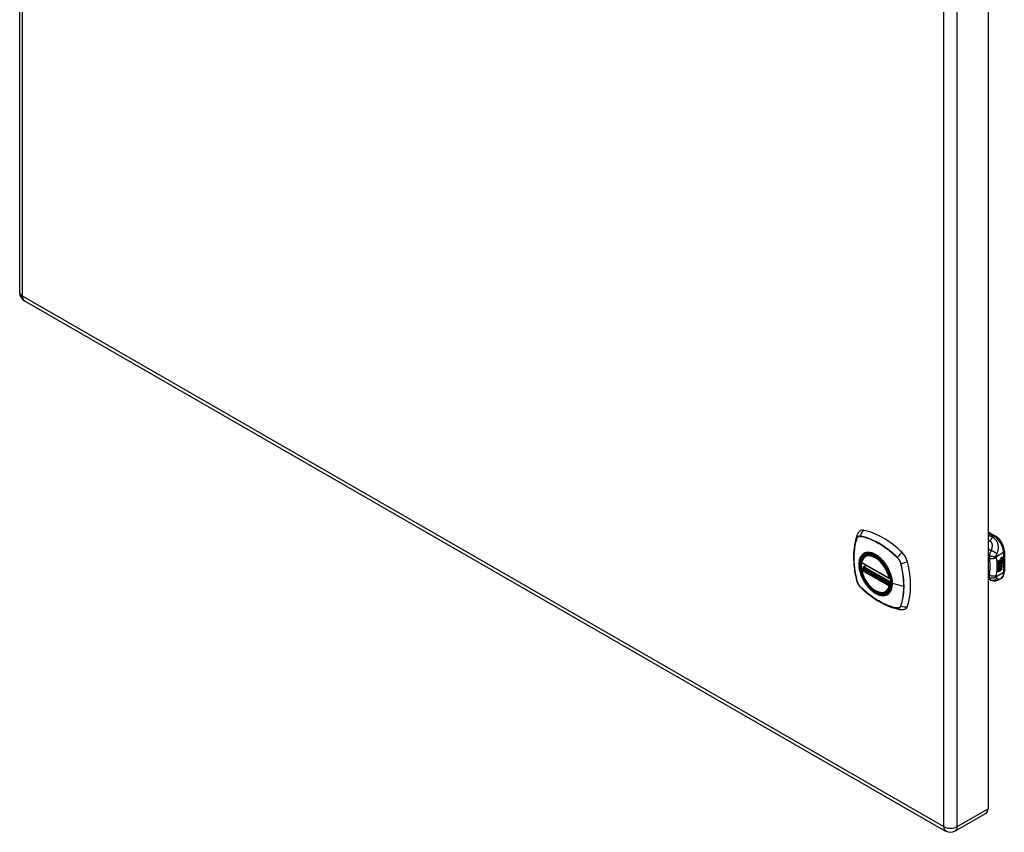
# Model space of a CAD drawing. Header units: inches. Extents: x 80.5 to 95.3, y 25.2 to 49.7.
# Tile 1 of 2: x 80.5 to 95.3, y 25.2 to 37.5. Entities that reach past the tile are written whole.
import ezdxf

# ---------------------------------------------------------------- set-up
doc = ezdxf.new("R2010")
doc.units = ezdxf.units.IN
doc.header["$MEASUREMENT"] = 0
doc.layers.add('Visible Edges(ANSI)', color=7, linetype='Continuous', lineweight=25)
doc.layers.add('Visible Tangent Edges(ANSI)', color=7, linetype='Continuous', lineweight=25)

msp = doc.modelspace()

# ---------------------------------------------------------------- linework, layer by layer
at = {"layer": 'Visible Edges(ANSI)'}
for p, q in [((80.471, 49.307), (80.471, 33.356)), ((95.061, 41.523), (95.061, 25.571)), ((80.545, 33.23), (94.422, 25.238)), ((95.061, 29.747), (95.175, 29.681)), ((93.216, 29.385), (93.234, 29.395)), ((95.307, 29.454), (95.307, 29.148)), ((93.16, 29.281), (93.574, 29.043)), ((93.185, 29.219), (93.226, 29.243)), ((95.216, 29.309), (95.253, 29.33)), ((95.216, 29.294), (95.253, 29.315)), ((95.254, 29.314), (95.216, 29.293)), ((95.216, 29.29), (95.254, 29.312)), ((95.216, 29.293), (95.216, 29.309)), ((95.216, 29.276), (95.257, 29.299)), ((95.259, 29.299), (95.216, 29.274)), ((95.216, 29.272), (95.262, 29.298)), ((95.216, 29.274), (95.216, 29.29)), ((95.216, 29.257), (95.253, 29.278)), ((95.216, 29.235), (95.216, 29.272)), ((95.217, 29.256), (95.216, 29.256)), ((95.216, 29.236), (95.227, 29.236)), ((95.216, 29.202), (95.24, 29.235)), ((95.228, 29.235), (95.216, 29.235)), ((95.216, 29.218), (95.228, 29.235)), ((95.242, 29.234), (95.216, 29.199)), ((95.254, 29.277), (95.217, 29.256)), ((95.217, 29.256), (95.24, 29.249)), ((95.228, 29.235), (95.227, 29.236)), ((95.24, 29.249), (95.254, 29.268)), ((95.242, 29.234), (95.24, 29.235)), ((95.24, 29.235), (95.253, 29.232)), ((95.255, 29.231), (95.242, 29.234)), ((95.25, 29.227), (95.255, 29.231)), ((95.264, 29.227), (95.25, 29.227)), ((95.25, 29.219), (95.264, 29.227)), ((95.251, 29.248), (95.256, 29.255)), ((95.252, 29.247), (95.251, 29.248)), ((95.251, 29.228), (95.262, 29.227)), ((95.258, 29.254), (95.252, 29.247)), ((95.252, 29.247), (95.273, 29.242)), ((95.253, 29.322), (95.256, 29.323)), ((95.253, 29.315), (95.253, 29.322)), ((95.254, 29.321), (95.253, 29.322)), ((95.254, 29.314), (95.253, 29.315)), ((95.253, 29.301), (95.253, 29.311)), ((95.254, 29.3), (95.253, 29.301)), ((95.253, 29.29), (95.258, 29.296)), ((95.253, 29.278), (95.253, 29.29)), ((95.254, 29.29), (95.253, 29.29)), ((95.254, 29.277), (95.253, 29.278)), ((95.255, 29.231), (95.253, 29.232)), ((95.257, 29.323), (95.254, 29.321)), ((95.254, 29.321), (95.254, 29.314)), ((95.254, 29.312), (95.254, 29.3)), ((95.254, 29.3), (95.259, 29.299)), ((95.262, 29.298), (95.254, 29.29)), ((95.254, 29.29), (95.254, 29.277)), ((95.255, 29.315), (95.28, 29.324)), ((95.281, 29.323), (95.255, 29.314)), ((95.257, 29.323), (95.255, 29.323)), ((95.255, 29.32), (95.26, 29.322)), ((95.255, 29.314), (95.255, 29.32)), ((95.255, 29.311), (95.268, 29.305)), ((95.255, 29.302), (95.255, 29.311)), ((95.255, 29.302), (95.263, 29.3)), ((95.264, 29.299), (95.255, 29.302)), ((95.255, 29.289), (95.264, 29.298)), ((95.255, 29.283), (95.267, 29.296)), ((95.268, 29.295), (95.255, 29.28)), ((95.255, 29.28), (95.255, 29.289)), ((95.258, 29.254), (95.256, 29.255)), ((95.26, 29.324), (95.259, 29.325)), ((95.262, 29.344), (95.26, 29.345)), ((95.261, 29.341), (95.26, 29.342)), ((95.262, 29.326), (95.26, 29.327)), ((95.26, 29.322), (95.26, 29.324)), ((95.261, 29.262), (95.26, 29.263)), ((95.264, 29.227), (95.262, 29.227)), ((95.263, 29.355), (95.28, 29.361)), ((95.263, 29.337), (95.28, 29.343)), ((95.264, 29.299), (95.263, 29.3)), ((95.264, 29.298), (95.264, 29.299)), ((95.266, 29.275), (95.264, 29.276)), ((95.264, 29.175), (95.264, 29.227)), ((95.265, 29.227), (95.264, 29.227)), ((95.264, 29.227), (95.286, 29.227)), ((95.265, 29.362), (95.281, 29.367)), ((95.281, 29.36), (95.265, 29.354)), ((95.281, 29.342), (95.265, 29.336)), ((95.265, 29.238), (95.271, 29.243)), ((95.266, 29.237), (95.265, 29.238)), ((95.265, 29.227), (95.265, 29.174)), ((95.288, 29.226), (95.265, 29.227)), ((95.266, 29.262), (95.266, 29.275)), ((95.273, 29.242), (95.266, 29.237)), ((95.266, 29.237), (95.288, 29.226)), ((95.268, 29.295), (95.267, 29.296)), ((95.267, 29.296), (95.28, 29.29)), ((95.268, 29.305), (95.281, 29.32)), ((95.281, 29.289), (95.268, 29.295)), ((95.269, 29.264), (95.269, 29.283)), ((95.27, 29.263), (95.269, 29.264)), ((95.27, 29.283), (95.27, 29.263)), ((95.271, 29.345), (95.281, 29.349)), ((95.271, 29.327), (95.281, 29.331)), ((95.271, 29.302), (95.28, 29.312)), ((95.271, 29.301), (95.271, 29.302)), ((95.272, 29.301), (95.271, 29.302)), ((95.272, 29.3), (95.271, 29.301)), ((95.281, 29.311), (95.272, 29.301)), ((95.272, 29.301), (95.272, 29.3)), ((95.272, 29.3), (95.281, 29.298)), ((95.276, 29.283), (95.28, 29.286)), ((95.28, 29.361), (95.28, 29.367)), ((95.281, 29.36), (95.28, 29.361)), ((95.28, 29.343), (95.28, 29.349)), ((95.281, 29.342), (95.28, 29.343)), ((95.28, 29.324), (95.28, 29.33)), ((95.281, 29.323), (95.28, 29.324)), ((95.28, 29.312), (95.28, 29.318)), ((95.281, 29.311), (95.28, 29.312)), ((95.28, 29.29), (95.28, 29.298)), ((95.281, 29.289), (95.28, 29.29)), ((95.281, 29.367), (95.281, 29.36)), ((95.281, 29.349), (95.281, 29.342)), ((95.281, 29.331), (95.281, 29.323)), ((95.281, 29.32), (95.281, 29.311)), ((95.281, 29.298), (95.281, 29.289)), ((93.16, 29.185), (93.173, 29.193)), ((93.179, 29.205), (93.179, 29.208)), ((95.216, 29.145), (95.216, 29.218)), ((95.216, 29.199), (95.231, 29.208)), ((95.216, 29.199), (95.216, 29.199)), ((95.216, 29.147), (95.23, 29.155)), ((95.231, 29.154), (95.216, 29.145)), ((95.23, 29.155), (95.23, 29.207)), ((95.231, 29.154), (95.23, 29.155)), ((95.231, 29.208), (95.231, 29.154)), ((95.233, 29.209), (95.248, 29.218)), ((95.233, 29.155), (95.233, 29.209)), ((95.233, 29.157), (95.247, 29.165)), ((95.248, 29.164), (95.233, 29.155)), ((95.247, 29.165), (95.247, 29.217)), ((95.248, 29.164), (95.247, 29.165)), ((95.248, 29.218), (95.248, 29.164)), ((95.25, 29.165), (95.25, 29.219)), ((95.25, 29.167), (95.264, 29.175)), ((95.265, 29.174), (95.25, 29.165)), ((95.265, 29.174), (95.264, 29.175)), ((93.585, 29.043), (93.589, 29.045)), ((95.107, 29.016), (95.061, 29.035)), ((95.109, 29.016), (95.107, 29.016)), ((95.254, 29.042), (95.214, 29.019)), ((93.529, 28.843), (93.546, 28.853)), ((95.03, 25.504), (94.568, 25.238))]:
    msp.add_line(p, q, dxfattribs=at)
at = {"layer": 'Visible Edges(ANSI)', "flags": 128}
for points in [[(93.086, 29.694), (93.074, 29.657), (93.064, 29.619), (93.055, 29.58), (93.048, 29.541), (93.043, 29.5), (93.039, 29.459), (93.036, 29.417), (93.036, 29.374), (93.036, 29.33), (93.039, 29.286), (93.042, 29.242), (93.048, 29.197), (93.054, 29.152), (93.062, 29.106), (93.072, 29.06), (93.083, 29.014)], [(93.13, 29.757), (93.122, 29.749), (93.114, 29.742), (93.102, 29.726), (93.093, 29.71), (93.086, 29.694)], [(95.307, 29.454), (95.306, 29.47), (95.304, 29.486), (95.301, 29.503), (95.296, 29.519), (95.291, 29.536), (95.284, 29.552), (95.277, 29.568), (95.269, 29.583), (95.259, 29.598), (95.249, 29.613), (95.238, 29.627), (95.227, 29.639), (95.215, 29.651), (95.202, 29.662), (95.189, 29.672), (95.175, 29.681)], [(93.154, 29.294), (93.158, 29.309), (93.163, 29.323), (93.17, 29.336), (93.177, 29.348), (93.185, 29.359), (93.195, 29.369), (93.205, 29.378), (93.216, 29.385)], [(93.477, 29.308), (93.496, 29.286), (93.513, 29.263), (93.529, 29.238), (93.545, 29.213), (93.559, 29.187), (93.571, 29.161), (93.583, 29.134), (93.593, 29.107)], [(93.529, 28.843), (93.517, 28.837), (93.505, 28.833), (93.492, 28.829), (93.479, 28.828), (93.465, 28.827), (93.452, 28.828), (93.437, 28.83), (93.423, 28.834), (93.408, 28.838), (93.394, 28.844), (93.379, 28.851), (93.364, 28.859), (93.35, 28.868), (93.335, 28.878), (93.321, 28.889), (93.307, 28.902), (93.293, 28.915), (93.28, 28.928), (93.266, 28.943), (93.254, 28.958), (93.242, 28.974), (93.23, 28.991), (93.219, 29.008), (93.209, 29.026), (93.199, 29.044), (93.19, 29.062), (93.182, 29.08), (93.175, 29.099), (93.168, 29.117), (93.163, 29.136), (93.158, 29.155), (93.154, 29.173)], [(93.173, 29.193), (93.176, 29.195), (93.178, 29.199), (93.179, 29.202), (93.179, 29.205)], [(95.254, 29.042), (95.267, 29.051), (95.278, 29.061), (95.287, 29.074), (95.294, 29.087), (95.3, 29.102), (95.304, 29.117), (95.306, 29.132), (95.307, 29.148)], [(93.083, 29.014), (93.087, 28.999), (93.092, 28.985), (93.098, 28.972), (93.105, 28.959), (93.113, 28.946), (93.122, 28.934), (93.131, 28.923), (93.142, 28.912)], [(95.214, 29.019), (95.205, 29.014), (95.196, 29.01), (95.186, 29.007), (95.176, 29.005), (95.166, 29.004), (95.156, 29.004), (95.147, 29.005), (95.138, 29.007), (95.134, 29.007), (95.132, 29.008), (95.127, 29.009), (95.122, 29.011), (95.116, 29.013), (95.109, 29.016)], [(93.142, 28.912), (93.176, 28.879), (93.211, 28.848), (93.247, 28.818), (93.283, 28.79), (93.319, 28.763), (93.356, 28.738), (93.393, 28.714), (93.43, 28.691), (93.467, 28.671), (93.505, 28.652), (93.542, 28.635), (93.58, 28.619), (93.618, 28.605), (93.656, 28.594), (93.694, 28.584), (93.732, 28.576)], [(93.732, 28.576), (93.749, 28.574), (93.768, 28.574), (93.787, 28.576), (93.797, 28.579), (93.807, 28.582)]]:
    msp.add_lwpolyline(points, dxfattribs=at)
at = {"layer": 'Visible Edges(ANSI)'}
for centre, radius, start, end in [((80.617, 33.356), 0.146, 180, 240.064), ((93.166, 29.291), 0.0118, 166.5789, 240.064), ((93.166, 29.175), 0.0118, 119.936, 190.602), ((93.19, 29.209), 0.0118, 119.936, 187.8207), ((93.579, 29.053), 0.0118, 240.064, 299.936), ((94.495, 25.365), 0.146, 240.064, 299.936)]:
    msp.add_arc(centre, radius, start, end, dxfattribs=at)
for centre, major_axis, start_param, end_param in [((93.226, 29.609), (-0.088, 0.154), 5.827357, 6.382176), ((93.477, 28.611), (-0.639, 1.109), 5.172085, 5.827357), ((93.372, 29.114), (-0.157, 0.273), 5.503606, 6.749051), ((93.728, 29.32), (0.088, -0.154), 1.114968, 2.030492), ((93.372, 29.114), (-0.157, 0.273), 0.593057, 1.013697), ((92.99, 29.455), (-0.639, 1.109), 3.601288, 4.256561), ((95.263, 29.337), (-0.008, -0.0139), 5.599531, 6.283185), ((95.267, 29.274), (-0.011, -0.0191), 5.44239, 6.249461), ((95.265, 29.337), (-0.008, -0.0139), 5.474827, 6.308913), ((95.269, 29.273), (-0.011, -0.0191), 5.27034, 6.249461), ((95.269, 29.273), (-0.0099, -0.0173), 5.328451, 6.266738), ((95.26, 29.353), (0.00349, 0.00607), 1.10591, 2.348655), ((95.266, 29.356), (-0.0082, -0.0142), 5.490247, 6.612005), ((95.26, 29.335), (0.00337, 0.00586), 1.080045, 2.345144), ((95.266, 29.338), (-0.008, -0.0139), 5.486737, 6.497871), ((95.262, 29.271), (0.00506, 0.00878), 1.199629, 2.268394), ((95.265, 29.357), (-0.0082, -0.0142), 0.086325, 0.32882), ((95.265, 29.339), (-0.008, -0.0139), 0.088333, 0.214686), ((95.263, 29.27), (-0.00364, -0.00633), 4.818058, 5.834093), ((95.262, 29.345), (0.0096, 0.0166), 0.591478, 1.10591), ((95.261, 29.35), (0.002, 0.00347), 1.194468, 2.460773), ((95.264, 29.352), (-0.00419, -0.00728), 5.602365, 6.283185), ((95.262, 29.326), (0.0096, 0.0166), 0.846591, 1.080045), ((95.261, 29.332), (0.002, 0.00347), 1.194614, 2.459504), ((95.264, 29.334), (-0.00419, -0.00728), 5.601097, 6.283185), ((95.265, 29.272), (-0.00559, -0.00971), 5.834093, 6.283185), ((95.271, 29.28), (-0.0132, -0.023), 0.05511, 0.723506), ((95.265, 29.266), (0.0094, 0.0163), 0.3673, 1.199629), ((95.262, 29.27), (0.00318, 0.00552), 0.285255, 1.676465), ((95.264, 29.269), (-0.00364, -0.00633), 4.818058, 5.834093), ((95.267, 29.271), (-0.00559, -0.00971), 5.834093, 6.944434), ((95.272, 29.279), (-0.0132, -0.023), 6.266738, 7.006692), ((95.262, 29.348), (0.00409, 0.00711), 0.608795, 1.194468), ((95.263, 29.349), (-0.002, -0.00347), 4.33606, 5.602365), ((95.266, 29.352), (-0.00419, -0.00728), 5.602365, 6.501309), ((95.262, 29.329), (0.00409, 0.00711), 0.608932, 1.194614), ((95.263, 29.331), (-0.002, -0.00347), 4.336206, 5.601097), ((95.266, 29.333), (-0.00419, -0.00728), 5.601097, 6.50115), ((95.264, 29.269), (0.00318, 0.00552), 0.285255, 1.676465), ((95.264, 29.347), (-0.00409, -0.00711), 3.750388, 4.33606), ((95.264, 29.329), (-0.00409, -0.00711), 3.750524, 4.336206), ((95.274, 29.372), (-0.0155, -0.0269), 0.234705, 0.623342), ((95.274, 29.354), (-0.0155, -0.0269), 0.217964, 0.608932), ((95.27, 29.268), (0.0066, 0.0114), 3.865099, 5.348557), ((95.271, 29.269), (0.00319, 0.00555), 3.637533, 5.053908), ((95.272, 29.268), (-0.0066, -0.0114), 0.723506, 2.206964), ((95.262, 29.269), (0.0102, 0.0177), 5.053908, 5.889616), ((95.251, 29.261), (0.0202, 0.0351), 5.348557, 5.747216), ((95.253, 29.26), (-0.0202, -0.0351), 2.206964, 2.656801), ((93.372, 29.114), (0.157, -0.273), 5.81732, 7.062765), ((93.728, 28.74), (0.088, -0.154), 6.184194, 6.742881), ((94.958, 25.631), (0.073, -0.127), 0, 0.787332)]:
    msp.add_ellipse(centre, major_axis=major_axis, ratio=0.578093, start_param=start_param, end_param=end_param, dxfattribs=at)
msp.add_ellipse((93.369, 29.112), major_axis=(-0.16, 0.277), ratio=0.578093, dxfattribs=at)
at = {"layer": 'Visible Tangent Edges(ANSI)'}
for p, q in [((80.514, 33.297), (80.514, 49.248)), ((94.392, 41.256), (94.392, 25.305)), ((94.598, 25.305), (94.598, 41.256)), ((94.392, 25.305), (80.514, 33.297)), ((93.138, 29.679), (93.138, 29.679)), ((95.061, 29.734), (95.156, 29.679)), ((95.156, 29.679), (95.133, 29.666)), ((93.086, 29.649), (93.086, 29.649)), ((95.187, 29.376), (95.295, 29.438)), ((95.295, 29.438), (95.295, 29.132)), ((93.571, 29.048), (93.157, 29.286)), ((93.19, 29.219), (93.229, 29.241)), ((93.693, 29.36), (93.693, 29.36)), ((93.745, 29.27), (93.745, 29.27)), ((95.26, 29.347), (95.258, 29.348)), ((95.26, 29.329), (95.258, 29.33)), ((95.259, 29.264), (95.258, 29.265)), ((95.26, 29.27), (95.259, 29.271)), ((95.262, 29.352), (95.26, 29.353)), ((95.262, 29.333), (95.26, 29.334)), ((95.265, 29.354), (95.263, 29.355)), ((95.265, 29.336), (95.263, 29.337)), ((95.271, 29.257), (95.27, 29.257)), ((95.281, 29.271), (95.279, 29.272)), ((93.157, 29.17), (93.571, 28.932)), ((93.166, 29.185), (93.177, 29.191)), ((93.579, 28.947), (93.166, 29.185)), ((93.177, 29.191), (93.591, 28.953)), ((93.595, 28.968), (93.185, 29.204)), ((93.595, 28.986), (93.19, 29.219)), ((95.077, 29.097), (95.061, 29.104)), ((95.295, 29.132), (95.187, 29.07)), ((93.086, 29.008), (93.086, 29.008)), ((93.591, 28.953), (93.579, 28.947)), ((93.588, 29.051), (93.588, 29.051)), ((93.588, 28.93), (93.589, 28.931)), ((93.791, 28.923), (93.62, 28.966)), ((93.138, 28.918), (93.138, 28.918)), ((93.693, 28.599), (93.693, 28.599)), ((93.745, 28.629), (93.745, 28.629)), ((94.598, 25.305), (95.061, 25.571))]:
    msp.add_line(p, q, dxfattribs=at)
at = {"layer": 'Visible Tangent Edges(ANSI)', "flags": 128}
for points in [[(93.138, 29.682), (93.135, 29.682), (93.132, 29.682), (93.129, 29.683), (93.127, 29.683), (93.124, 29.683), (93.121, 29.682), (93.118, 29.682), (93.116, 29.681), (93.113, 29.68), (93.111, 29.679), (93.108, 29.678), (93.106, 29.677), (93.104, 29.676), (93.101, 29.674), (93.099, 29.672), (93.097, 29.671), (93.096, 29.669), (93.094, 29.667), (93.092, 29.664), (93.091, 29.662), (93.089, 29.659), (93.088, 29.657), (93.087, 29.654), (93.086, 29.651)], [(93.086, 29.649), (93.088, 29.652), (93.089, 29.655), (93.09, 29.657), (93.091, 29.66), (93.093, 29.662), (93.095, 29.664), (93.096, 29.666), (93.098, 29.668), (93.1, 29.67), (93.102, 29.672), (93.104, 29.673), (93.106, 29.675), (93.109, 29.676), (93.111, 29.677), (93.113, 29.678), (93.116, 29.679), (93.118, 29.679), (93.121, 29.68), (93.124, 29.68), (93.127, 29.68), (93.129, 29.68), (93.132, 29.68), (93.135, 29.68), (93.138, 29.679)], [(93.694, 29.361), (93.672, 29.383), (93.649, 29.403), (93.626, 29.424), (93.603, 29.443), (93.58, 29.462), (93.557, 29.48), (93.533, 29.498), (93.51, 29.514), (93.486, 29.531), (93.463, 29.546), (93.439, 29.561), (93.416, 29.575), (93.392, 29.588), (93.369, 29.6), (93.345, 29.612), (93.322, 29.623), (93.298, 29.633), (93.275, 29.642), (93.252, 29.651), (93.229, 29.659), (93.206, 29.666), (93.183, 29.672), (93.161, 29.677), (93.138, 29.682)], [(93.138, 29.679), (93.161, 29.675), (93.183, 29.67), (93.206, 29.664), (93.229, 29.657), (93.252, 29.649), (93.275, 29.641), (93.298, 29.631), (93.321, 29.621), (93.345, 29.61), (93.368, 29.599), (93.392, 29.586), (93.415, 29.573), (93.439, 29.559), (93.462, 29.545), (93.486, 29.529), (93.509, 29.513), (93.533, 29.496), (93.556, 29.479), (93.579, 29.461), (93.602, 29.442), (93.625, 29.422), (93.648, 29.402), (93.67, 29.381), (93.693, 29.36)], [(95.133, 29.666), (95.13, 29.667), (95.127, 29.668), (95.124, 29.669), (95.121, 29.67), (95.118, 29.672), (95.115, 29.673), (95.112, 29.674), (95.109, 29.675), (95.106, 29.676), (95.103, 29.677), (95.1, 29.679), (95.097, 29.68), (95.094, 29.681), (95.091, 29.682), (95.088, 29.683), (95.085, 29.685), (95.082, 29.686), (95.079, 29.687), (95.076, 29.688), (95.073, 29.689), (95.07, 29.691), (95.067, 29.692), (95.064, 29.693), (95.061, 29.694)], [(93.086, 29.651), (93.078, 29.629), (93.072, 29.607), (93.066, 29.584), (93.06, 29.56), (93.055, 29.536), (93.051, 29.512), (93.048, 29.487), (93.045, 29.461), (93.043, 29.435), (93.041, 29.409), (93.04, 29.382), (93.04, 29.355), (93.04, 29.328), (93.041, 29.3), (93.043, 29.272), (93.045, 29.244), (93.048, 29.215), (93.051, 29.186), (93.056, 29.157), (93.06, 29.128), (93.066, 29.098), (93.072, 29.068), (93.078, 29.038), (93.086, 29.008)], [(93.086, 29.008), (93.079, 29.038), (93.072, 29.068), (93.066, 29.098), (93.061, 29.127), (93.056, 29.156), (93.052, 29.186), (93.048, 29.214), (93.046, 29.243), (93.043, 29.271), (93.042, 29.299), (93.041, 29.327), (93.04, 29.355), (93.041, 29.381), (93.042, 29.408), (93.043, 29.434), (93.045, 29.46), (93.048, 29.486), (93.052, 29.511), (93.056, 29.535), (93.061, 29.559), (93.066, 29.582), (93.072, 29.605), (93.079, 29.627), (93.086, 29.649)], [(95.061, 29.619), (95.062, 29.618), (95.063, 29.618), (95.064, 29.617), (95.066, 29.617), (95.067, 29.616), (95.068, 29.616), (95.069, 29.615), (95.071, 29.615), (95.072, 29.614), (95.073, 29.614), (95.074, 29.613), (95.075, 29.613), (95.077, 29.612), (95.078, 29.612), (95.079, 29.611), (95.08, 29.611), (95.081, 29.61), (95.083, 29.61), (95.084, 29.61), (95.085, 29.609), (95.086, 29.609), (95.088, 29.608), (95.089, 29.608), (95.09, 29.607)], [(95.133, 29.666), (95.131, 29.664), (95.129, 29.662), (95.127, 29.661), (95.125, 29.659), (95.123, 29.657), (95.121, 29.655), (95.119, 29.653), (95.117, 29.65), (95.115, 29.648), (95.114, 29.646), (95.112, 29.643), (95.11, 29.641), (95.108, 29.638), (95.106, 29.636), (95.104, 29.633), (95.103, 29.63), (95.101, 29.628), (95.099, 29.625), (95.098, 29.622), (95.096, 29.619), (95.094, 29.616), (95.093, 29.613), (95.091, 29.61), (95.09, 29.607)], [(95.09, 29.607), (95.096, 29.604), (95.101, 29.601), (95.106, 29.597), (95.11, 29.592), (95.113, 29.586), (95.116, 29.581), (95.118, 29.574), (95.12, 29.568), (95.121, 29.562), (95.122, 29.555), (95.122, 29.549), (95.122, 29.542), (95.122, 29.536), (95.122, 29.529), (95.122, 29.522), (95.121, 29.515), (95.12, 29.509), (95.119, 29.502), (95.117, 29.495), (95.116, 29.488), (95.114, 29.481), (95.112, 29.475), (95.11, 29.468), (95.108, 29.461)], [(95.196, 29.413), (95.199, 29.422), (95.202, 29.431), (95.205, 29.44), (95.208, 29.449), (95.211, 29.458), (95.213, 29.467), (95.215, 29.477), (95.216, 29.487), (95.217, 29.497), (95.218, 29.507), (95.218, 29.518), (95.217, 29.529), (95.216, 29.54), (95.214, 29.552), (95.211, 29.564), (95.208, 29.576), (95.203, 29.589), (95.197, 29.601), (95.189, 29.614), (95.18, 29.626), (95.17, 29.638), (95.159, 29.649), (95.146, 29.658), (95.133, 29.666)], [(93.173, 29.409), (93.164, 29.401), (93.156, 29.392), (93.149, 29.382), (93.142, 29.371), (93.136, 29.359), (93.13, 29.347), (93.126, 29.334), (93.122, 29.319), (93.119, 29.305), (93.117, 29.289), (93.116, 29.273), (93.115, 29.257), (93.116, 29.239), (93.117, 29.222), (93.119, 29.204), (93.122, 29.186), (93.126, 29.168), (93.13, 29.149), (93.136, 29.13), (93.142, 29.111), (93.149, 29.093), (93.156, 29.074), (93.164, 29.055), (93.173, 29.037)], [(93.617, 28.968), (93.612, 28.91), (93.595, 28.861), (93.567, 28.824), (93.53, 28.799), (93.487, 28.79), (93.437, 28.795), (93.384, 28.815), (93.331, 28.849), (93.279, 28.894), (93.231, 28.95), (93.19, 29.013), (93.157, 29.08), (93.134, 29.149), (93.121, 29.217), (93.12, 29.279), (93.13, 29.334), (93.152, 29.379), (93.183, 29.411), (93.223, 29.429), (93.269, 29.433), (93.32, 29.422), (93.374, 29.396), (93.427, 29.358), (93.477, 29.308)], [(93.207, 29.428), (93.205, 29.428), (93.204, 29.427), (93.202, 29.427), (93.201, 29.426), (93.199, 29.425), (93.198, 29.425), (93.196, 29.424), (93.195, 29.423), (93.193, 29.422), (93.192, 29.422), (93.191, 29.421), (93.189, 29.42), (93.188, 29.419), (93.186, 29.418), (93.185, 29.418), (93.184, 29.417), (93.182, 29.416), (93.181, 29.415), (93.18, 29.414), (93.178, 29.413), (93.177, 29.412), (93.176, 29.411), (93.175, 29.41), (93.173, 29.409)], [(93.528, 29.243), (93.517, 29.26), (93.505, 29.276), (93.493, 29.292), (93.48, 29.308), (93.467, 29.322), (93.453, 29.336), (93.439, 29.35), (93.426, 29.362), (93.411, 29.374), (93.397, 29.384), (93.382, 29.394), (93.368, 29.403), (93.353, 29.411), (93.339, 29.418), (93.324, 29.424), (93.31, 29.429), (93.296, 29.432), (93.282, 29.435), (93.268, 29.437), (93.255, 29.437), (93.242, 29.437), (93.23, 29.435), (93.218, 29.432), (93.207, 29.428)], [(95.108, 29.461), (95.106, 29.462), (95.104, 29.464), (95.102, 29.465), (95.1, 29.466), (95.098, 29.468), (95.096, 29.469), (95.094, 29.47), (95.092, 29.472), (95.09, 29.473), (95.088, 29.474), (95.086, 29.476), (95.084, 29.477), (95.082, 29.478), (95.08, 29.48), (95.078, 29.481), (95.076, 29.482), (95.075, 29.484), (95.073, 29.485), (95.071, 29.486), (95.069, 29.488), (95.067, 29.489), (95.065, 29.491), (95.063, 29.492), (95.061, 29.493)], [(95.078, 29.386), (95.078, 29.384), (95.077, 29.382), (95.077, 29.381), (95.077, 29.379), (95.077, 29.377), (95.077, 29.376), (95.076, 29.374), (95.076, 29.372), (95.076, 29.371), (95.076, 29.369), (95.076, 29.368), (95.076, 29.366), (95.076, 29.365), (95.076, 29.363), (95.076, 29.362), (95.076, 29.361), (95.076, 29.359), (95.076, 29.358), (95.076, 29.356), (95.076, 29.355), (95.076, 29.354), (95.076, 29.353), (95.076, 29.351), (95.077, 29.35)], [(95.108, 29.461), (95.106, 29.458), (95.104, 29.455), (95.103, 29.452), (95.101, 29.449), (95.099, 29.446), (95.098, 29.443), (95.097, 29.44), (95.095, 29.438), (95.094, 29.435), (95.093, 29.432), (95.091, 29.429), (95.09, 29.425), (95.089, 29.422), (95.087, 29.419), (95.086, 29.415), (95.085, 29.412), (95.084, 29.409), (95.083, 29.405), (95.082, 29.402), (95.081, 29.399), (95.08, 29.395), (95.079, 29.392), (95.079, 29.389), (95.078, 29.386)], [(95.187, 29.376), (95.184, 29.375), (95.181, 29.374), (95.177, 29.374), (95.173, 29.373), (95.169, 29.373), (95.164, 29.372), (95.159, 29.372), (95.154, 29.372), (95.149, 29.372), (95.144, 29.372), (95.139, 29.372), (95.134, 29.373), (95.129, 29.373), (95.123, 29.374), (95.118, 29.375), (95.113, 29.376), (95.108, 29.377), (95.103, 29.378), (95.098, 29.379), (95.094, 29.38), (95.09, 29.382), (95.085, 29.383), (95.082, 29.385), (95.078, 29.386)], [(95.196, 29.413), (95.194, 29.416), (95.191, 29.418), (95.189, 29.42), (95.186, 29.422), (95.183, 29.425), (95.18, 29.427), (95.176, 29.43), (95.173, 29.432), (95.169, 29.434), (95.165, 29.437), (95.161, 29.439), (95.157, 29.441), (95.153, 29.443), (95.149, 29.446), (95.144, 29.448), (95.14, 29.45), (95.136, 29.451), (95.132, 29.453), (95.127, 29.455), (95.123, 29.456), (95.119, 29.458), (95.115, 29.459), (95.111, 29.46), (95.108, 29.461)], [(95.187, 29.376), (95.188, 29.378), (95.188, 29.379), (95.188, 29.381), (95.188, 29.383), (95.189, 29.385), (95.189, 29.386), (95.189, 29.388), (95.19, 29.39), (95.19, 29.392), (95.19, 29.393), (95.191, 29.395), (95.191, 29.397), (95.191, 29.398), (95.192, 29.4), (95.192, 29.401), (95.192, 29.403), (95.193, 29.404), (95.193, 29.406), (95.194, 29.407), (95.194, 29.408), (95.195, 29.41), (95.195, 29.411), (95.195, 29.412), (95.196, 29.413)], [(95.187, 29.363), (95.187, 29.364), (95.187, 29.364), (95.187, 29.364), (95.187, 29.365), (95.187, 29.365), (95.187, 29.366), (95.187, 29.366), (95.187, 29.367), (95.187, 29.367), (95.187, 29.368), (95.187, 29.368), (95.187, 29.369), (95.187, 29.37), (95.187, 29.37), (95.187, 29.371), (95.187, 29.371), (95.187, 29.372), (95.187, 29.372), (95.187, 29.373), (95.187, 29.373), (95.187, 29.374), (95.187, 29.375), (95.187, 29.375), (95.187, 29.376)], [(93.562, 29.185), (93.56, 29.188), (93.559, 29.19), (93.558, 29.193), (93.557, 29.195), (93.555, 29.198), (93.554, 29.2), (93.553, 29.203), (93.551, 29.205), (93.55, 29.207), (93.549, 29.21), (93.547, 29.212), (93.546, 29.215), (93.544, 29.217), (93.543, 29.22), (93.542, 29.222), (93.54, 29.224), (93.539, 29.227), (93.537, 29.229), (93.536, 29.231), (93.534, 29.234), (93.533, 29.236), (93.531, 29.238), (93.53, 29.241), (93.528, 29.243)], [(93.693, 29.36), (93.696, 29.357), (93.699, 29.354), (93.702, 29.351), (93.705, 29.347), (93.707, 29.344), (93.71, 29.34), (93.713, 29.337), (93.715, 29.333), (93.718, 29.33), (93.72, 29.326), (93.723, 29.322), (93.725, 29.318), (93.727, 29.315), (93.729, 29.311), (93.731, 29.307), (93.733, 29.303), (93.735, 29.299), (93.737, 29.295), (93.738, 29.291), (93.74, 29.286), (93.741, 29.282), (93.743, 29.278), (93.744, 29.274), (93.745, 29.27)], [(93.747, 29.27), (93.746, 29.274), (93.745, 29.279), (93.743, 29.283), (93.742, 29.287), (93.74, 29.291), (93.739, 29.295), (93.737, 29.299), (93.735, 29.303), (93.733, 29.307), (93.731, 29.312), (93.729, 29.316), (93.727, 29.32), (93.725, 29.323), (93.722, 29.327), (93.72, 29.331), (93.717, 29.335), (93.714, 29.338), (93.712, 29.342), (93.709, 29.346), (93.706, 29.349), (93.703, 29.352), (93.7, 29.355), (93.697, 29.359), (93.694, 29.361)], [(93.745, 29.27), (93.749, 29.255), (93.752, 29.24), (93.756, 29.225), (93.759, 29.21), (93.762, 29.195), (93.765, 29.18), (93.768, 29.165), (93.77, 29.151), (93.773, 29.136), (93.775, 29.121), (93.777, 29.107), (93.779, 29.092), (93.781, 29.078), (93.783, 29.063), (93.784, 29.049), (93.786, 29.034), (93.787, 29.02), (93.788, 29.006), (93.789, 28.992), (93.79, 28.978), (93.79, 28.964), (93.791, 28.95), (93.791, 28.936), (93.791, 28.923)], [(93.747, 28.628), (93.754, 28.649), (93.761, 28.672), (93.767, 28.694), (93.772, 28.718), (93.777, 28.742), (93.781, 28.766), (93.784, 28.792), (93.787, 28.817), (93.79, 28.843), (93.791, 28.869), (93.792, 28.896), (93.792, 28.923), (93.792, 28.95), (93.791, 28.978), (93.79, 29.006), (93.787, 29.035), (93.784, 29.063), (93.781, 29.092), (93.777, 29.122), (93.772, 29.151), (93.767, 29.181), (93.761, 29.21), (93.754, 29.24), (93.747, 29.27)], [(95.061, 29.361), (95.062, 29.36), (95.062, 29.36), (95.063, 29.359), (95.063, 29.359), (95.064, 29.358), (95.065, 29.358), (95.065, 29.358), (95.066, 29.357), (95.067, 29.357), (95.067, 29.356), (95.068, 29.356), (95.069, 29.355), (95.069, 29.355), (95.07, 29.354), (95.071, 29.354), (95.071, 29.354), (95.072, 29.353), (95.073, 29.353), (95.073, 29.352), (95.074, 29.352), (95.075, 29.351), (95.075, 29.351), (95.076, 29.35), (95.077, 29.35)], [(95.187, 29.363), (95.184, 29.361), (95.18, 29.358), (95.176, 29.356), (95.172, 29.354), (95.167, 29.351), (95.163, 29.349), (95.158, 29.348), (95.153, 29.346), (95.148, 29.344), (95.143, 29.343), (95.137, 29.342), (95.132, 29.341), (95.126, 29.341), (95.121, 29.341), (95.116, 29.341), (95.111, 29.341), (95.106, 29.341), (95.101, 29.342), (95.096, 29.343), (95.092, 29.344), (95.088, 29.345), (95.084, 29.347), (95.08, 29.348), (95.077, 29.35)], [(95.077, 29.35), (95.077, 29.346), (95.078, 29.343), (95.079, 29.34), (95.08, 29.336), (95.08, 29.332), (95.081, 29.329), (95.081, 29.325), (95.082, 29.322), (95.082, 29.318), (95.083, 29.315), (95.083, 29.311), (95.084, 29.307), (95.084, 29.304), (95.085, 29.3), (95.085, 29.296), (95.086, 29.292), (95.086, 29.289), (95.086, 29.285), (95.087, 29.281), (95.087, 29.277), (95.087, 29.273), (95.087, 29.27), (95.088, 29.266), (95.088, 29.262)], [(95.088, 29.262), (95.088, 29.259), (95.088, 29.257), (95.088, 29.254), (95.088, 29.251), (95.088, 29.249), (95.088, 29.246), (95.088, 29.243), (95.088, 29.241), (95.088, 29.238), (95.088, 29.236), (95.088, 29.233), (95.088, 29.23), (95.088, 29.227), (95.088, 29.225), (95.088, 29.222), (95.088, 29.219), (95.088, 29.217), (95.088, 29.214), (95.088, 29.211), (95.088, 29.209), (95.088, 29.206), (95.088, 29.203), (95.088, 29.2), (95.088, 29.198)], [(95.187, 29.082), (95.189, 29.095), (95.191, 29.108), (95.193, 29.12), (95.194, 29.133), (95.195, 29.145), (95.197, 29.158), (95.198, 29.17), (95.198, 29.182), (95.199, 29.194), (95.199, 29.206), (95.2, 29.218), (95.2, 29.23), (95.2, 29.242), (95.199, 29.254), (95.199, 29.265), (95.198, 29.276), (95.198, 29.288), (95.197, 29.299), (95.195, 29.31), (95.194, 29.321), (95.193, 29.332), (95.191, 29.342), (95.189, 29.353), (95.187, 29.363)], [(93.173, 29.193), (93.173, 29.193), (93.173, 29.193), (93.173, 29.193), (93.173, 29.193), (93.173, 29.193), (93.173, 29.193), (93.173, 29.193), (93.173, 29.193), (93.173, 29.193), (93.173, 29.193), (93.173, 29.193), (93.173, 29.193), (93.173, 29.193), (93.173, 29.193), (93.173, 29.193), (93.173, 29.193), (93.173, 29.193), (93.173, 29.193), (93.173, 29.193), (93.173, 29.193), (93.173, 29.193), (93.173, 29.193), (93.173, 29.193), (93.173, 29.193)], [(93.173, 29.193), (93.173, 29.193), (93.173, 29.193), (93.173, 29.193), (93.173, 29.193), (93.173, 29.193), (93.173, 29.193), (93.173, 29.193), (93.173, 29.193), (93.173, 29.193), (93.173, 29.193), (93.174, 29.193), (93.174, 29.193), (93.174, 29.193), (93.174, 29.193), (93.174, 29.193), (93.174, 29.193), (93.174, 29.192), (93.174, 29.192), (93.174, 29.192), (93.175, 29.192), (93.175, 29.192), (93.175, 29.192), (93.175, 29.192), (93.175, 29.192)], [(93.175, 29.192), (93.175, 29.192), (93.176, 29.192), (93.176, 29.192), (93.176, 29.192), (93.176, 29.192), (93.176, 29.192), (93.176, 29.192), (93.176, 29.192), (93.176, 29.192), (93.176, 29.192), (93.176, 29.192), (93.176, 29.192), (93.176, 29.192), (93.176, 29.192), (93.176, 29.192), (93.176, 29.192), (93.176, 29.192), (93.177, 29.192), (93.177, 29.192), (93.177, 29.192), (93.177, 29.192), (93.177, 29.191), (93.177, 29.191), (93.177, 29.191)], [(93.179, 29.206), (93.179, 29.206), (93.179, 29.206), (93.179, 29.206), (93.179, 29.206), (93.179, 29.206), (93.179, 29.206), (93.179, 29.206), (93.179, 29.206), (93.179, 29.206), (93.179, 29.206), (93.179, 29.206), (93.179, 29.206), (93.179, 29.206), (93.179, 29.206), (93.179, 29.206), (93.179, 29.206), (93.179, 29.205), (93.179, 29.205), (93.179, 29.205), (93.179, 29.205), (93.179, 29.205), (93.179, 29.205), (93.179, 29.205), (93.179, 29.205)], [(93.182, 29.206), (93.182, 29.206), (93.182, 29.206), (93.182, 29.206), (93.181, 29.206), (93.181, 29.206), (93.181, 29.206), (93.181, 29.206), (93.181, 29.206), (93.181, 29.206), (93.18, 29.206), (93.18, 29.206), (93.18, 29.206), (93.18, 29.206), (93.18, 29.206), (93.18, 29.206), (93.18, 29.206), (93.18, 29.206), (93.18, 29.206), (93.179, 29.206), (93.179, 29.206), (93.179, 29.206), (93.179, 29.206), (93.179, 29.206), (93.179, 29.206)], [(93.185, 29.204), (93.185, 29.204), (93.185, 29.204), (93.185, 29.204), (93.185, 29.205), (93.185, 29.205), (93.184, 29.205), (93.184, 29.205), (93.184, 29.205), (93.184, 29.205), (93.184, 29.205), (93.184, 29.205), (93.184, 29.205), (93.184, 29.205), (93.183, 29.205), (93.183, 29.205), (93.183, 29.205), (93.183, 29.205), (93.183, 29.205), (93.183, 29.205), (93.183, 29.206), (93.183, 29.206), (93.182, 29.206), (93.182, 29.206), (93.182, 29.206)], [(93.62, 28.966), (93.62, 28.975), (93.62, 28.983), (93.619, 28.992), (93.618, 29.001), (93.618, 29.01), (93.616, 29.018), (93.615, 29.028), (93.613, 29.037), (93.612, 29.046), (93.61, 29.055), (93.607, 29.064), (93.605, 29.074), (93.603, 29.083), (93.6, 29.092), (93.597, 29.102), (93.594, 29.111), (93.59, 29.12), (93.587, 29.13), (93.583, 29.139), (93.579, 29.149), (93.575, 29.158), (93.571, 29.167), (93.566, 29.176), (93.562, 29.185)], [(93.593, 29.107), (93.595, 29.101), (93.597, 29.095), (93.598, 29.089), (93.6, 29.083), (93.602, 29.077), (93.603, 29.071), (93.605, 29.066), (93.606, 29.06), (93.608, 29.054), (93.609, 29.048), (93.61, 29.042), (93.611, 29.036), (93.612, 29.03), (93.613, 29.024), (93.614, 29.019), (93.614, 29.013), (93.615, 29.007), (93.616, 29.001), (93.616, 28.996), (93.617, 28.99), (93.617, 28.985), (93.617, 28.979), (93.617, 28.974), (93.617, 28.968)], [(95.077, 29.097), (95.076, 29.095), (95.076, 29.094), (95.076, 29.092), (95.076, 29.09), (95.076, 29.089), (95.076, 29.087), (95.076, 29.085), (95.076, 29.084), (95.076, 29.082), (95.076, 29.08), (95.076, 29.079), (95.076, 29.077), (95.076, 29.076), (95.076, 29.074), (95.076, 29.072), (95.076, 29.071), (95.076, 29.069), (95.077, 29.067), (95.077, 29.066), (95.077, 29.064), (95.077, 29.063), (95.077, 29.061), (95.078, 29.059), (95.078, 29.058)], [(95.088, 29.198), (95.088, 29.193), (95.087, 29.189), (95.087, 29.185), (95.087, 29.181), (95.087, 29.177), (95.086, 29.173), (95.086, 29.169), (95.086, 29.165), (95.085, 29.16), (95.085, 29.156), (95.084, 29.152), (95.084, 29.148), (95.083, 29.144), (95.083, 29.139), (95.082, 29.135), (95.082, 29.131), (95.081, 29.127), (95.081, 29.122), (95.08, 29.118), (95.08, 29.114), (95.079, 29.11), (95.078, 29.105), (95.077, 29.101), (95.077, 29.097)], [(95.187, 29.082), (95.184, 29.081), (95.18, 29.08), (95.176, 29.079), (95.172, 29.078), (95.167, 29.078), (95.163, 29.077), (95.158, 29.077), (95.153, 29.077), (95.148, 29.077), (95.143, 29.077), (95.137, 29.078), (95.132, 29.078), (95.126, 29.079), (95.121, 29.08), (95.116, 29.081), (95.111, 29.082), (95.106, 29.084), (95.101, 29.086), (95.096, 29.087), (95.092, 29.089), (95.088, 29.091), (95.084, 29.093), (95.08, 29.095), (95.077, 29.097)], [(95.187, 29.07), (95.187, 29.071), (95.187, 29.071), (95.187, 29.072), (95.187, 29.072), (95.187, 29.073), (95.187, 29.073), (95.187, 29.074), (95.187, 29.074), (95.187, 29.075), (95.187, 29.075), (95.187, 29.076), (95.187, 29.076), (95.187, 29.077), (95.187, 29.077), (95.187, 29.078), (95.187, 29.078), (95.187, 29.079), (95.187, 29.079), (95.187, 29.08), (95.187, 29.08), (95.187, 29.081), (95.187, 29.081), (95.187, 29.082), (95.187, 29.082)], [(93.138, 28.918), (93.135, 28.921), (93.132, 28.924), (93.129, 28.927), (93.127, 28.931), (93.124, 28.934), (93.121, 28.937), (93.118, 28.941), (93.116, 28.944), (93.113, 28.948), (93.111, 28.952), (93.109, 28.956), (93.106, 28.959), (93.104, 28.963), (93.102, 28.967), (93.1, 28.971), (93.098, 28.975), (93.096, 28.979), (93.095, 28.983), (93.093, 28.987), (93.091, 28.991), (93.09, 28.995), (93.089, 29), (93.088, 29.004), (93.086, 29.008)], [(93.086, 29.008), (93.087, 29.004), (93.088, 29), (93.089, 28.996), (93.091, 28.992), (93.092, 28.988), (93.094, 28.983), (93.096, 28.979), (93.097, 28.975), (93.099, 28.971), (93.101, 28.967), (93.104, 28.963), (93.106, 28.959), (93.108, 28.955), (93.111, 28.951), (93.113, 28.948), (93.116, 28.944), (93.118, 28.94), (93.121, 28.937), (93.124, 28.933), (93.127, 28.93), (93.129, 28.926), (93.132, 28.923), (93.135, 28.92), (93.138, 28.917)], [(93.173, 29.037), (93.175, 29.035), (93.176, 29.032), (93.177, 29.03), (93.178, 29.027), (93.18, 29.025), (93.181, 29.022), (93.182, 29.02), (93.184, 29.017), (93.185, 29.015), (93.186, 29.013), (93.188, 29.01), (93.189, 29.008), (93.191, 29.005), (93.192, 29.003), (93.193, 29.001), (93.195, 28.998), (93.196, 28.996), (93.198, 28.993), (93.199, 28.991), (93.201, 28.989), (93.202, 28.986), (93.204, 28.984), (93.205, 28.982), (93.207, 28.979)], [(93.207, 28.979), (93.218, 28.963), (93.23, 28.946), (93.243, 28.93), (93.255, 28.915), (93.269, 28.9), (93.282, 28.886), (93.296, 28.873), (93.31, 28.861), (93.324, 28.849), (93.339, 28.838), (93.353, 28.829), (93.368, 28.82), (93.382, 28.812), (93.397, 28.805), (93.411, 28.799), (93.426, 28.794), (93.44, 28.79), (93.453, 28.788), (93.467, 28.786), (93.48, 28.785), (93.493, 28.786), (93.505, 28.788), (93.517, 28.79), (93.528, 28.794)], [(93.562, 28.813), (93.566, 28.817), (93.571, 28.821), (93.575, 28.826), (93.579, 28.831), (93.583, 28.835), (93.587, 28.841), (93.59, 28.846), (93.594, 28.851), (93.597, 28.857), (93.6, 28.863), (93.603, 28.869), (93.605, 28.876), (93.607, 28.882), (93.61, 28.889), (93.612, 28.896), (93.613, 28.903), (93.615, 28.911), (93.616, 28.918), (93.618, 28.926), (93.619, 28.934), (93.619, 28.941), (93.62, 28.95), (93.62, 28.958), (93.62, 28.966)], [(93.591, 28.953), (93.591, 28.953), (93.591, 28.953), (93.591, 28.953), (93.591, 28.953), (93.591, 28.953), (93.591, 28.953), (93.591, 28.953), (93.591, 28.953), (93.591, 28.953), (93.591, 28.953), (93.591, 28.953), (93.592, 28.953), (93.592, 28.953), (93.592, 28.952), (93.592, 28.952), (93.592, 28.952), (93.592, 28.952), (93.592, 28.952), (93.592, 28.952), (93.592, 28.952), (93.592, 28.952), (93.592, 28.952), (93.592, 28.952), (93.592, 28.952)], [(93.592, 28.952), (93.592, 28.952), (93.592, 28.952), (93.592, 28.952), (93.592, 28.952), (93.592, 28.952), (93.592, 28.952), (93.592, 28.952), (93.592, 28.952), (93.592, 28.952), (93.593, 28.952), (93.593, 28.952), (93.593, 28.952), (93.593, 28.952), (93.593, 28.952), (93.593, 28.952), (93.593, 28.952), (93.593, 28.952), (93.593, 28.952), (93.593, 28.952), (93.593, 28.952), (93.593, 28.952), (93.593, 28.952), (93.593, 28.951), (93.593, 28.951)], [(95.187, 29.07), (95.184, 29.067), (95.181, 29.065), (95.177, 29.062), (95.173, 29.06), (95.169, 29.058), (95.164, 29.055), (95.159, 29.053), (95.154, 29.052), (95.149, 29.05), (95.144, 29.049), (95.139, 29.048), (95.134, 29.047), (95.129, 29.047), (95.123, 29.047), (95.118, 29.047), (95.113, 29.047), (95.108, 29.048), (95.103, 29.049), (95.098, 29.05), (95.094, 29.051), (95.09, 29.052), (95.085, 29.054), (95.082, 29.056), (95.078, 29.058)], [(95.078, 29.058), (95.079, 29.055), (95.079, 29.053), (95.08, 29.05), (95.081, 29.048), (95.082, 29.045), (95.083, 29.043), (95.084, 29.04), (95.085, 29.038), (95.086, 29.036), (95.087, 29.034), (95.088, 29.032), (95.09, 29.03), (95.091, 29.029), (95.092, 29.027), (95.094, 29.026), (95.095, 29.024), (95.096, 29.023), (95.098, 29.022), (95.099, 29.021), (95.1, 29.02), (95.102, 29.019), (95.104, 29.018), (95.105, 29.017), (95.107, 29.016)], [(95.196, 29.048), (95.194, 29.045), (95.191, 29.041), (95.189, 29.038), (95.186, 29.035), (95.183, 29.032), (95.18, 29.029), (95.177, 29.026), (95.173, 29.024), (95.17, 29.021), (95.166, 29.019), (95.162, 29.017), (95.158, 29.016), (95.154, 29.014), (95.15, 29.013), (95.146, 29.012), (95.141, 29.012), (95.137, 29.011), (95.133, 29.011), (95.129, 29.011), (95.125, 29.012), (95.121, 29.012), (95.117, 29.013), (95.113, 29.014), (95.109, 29.016)], [(95.196, 29.048), (95.195, 29.048), (95.195, 29.049), (95.195, 29.049), (95.194, 29.05), (95.194, 29.05), (95.193, 29.051), (95.193, 29.051), (95.192, 29.052), (95.192, 29.053), (95.192, 29.054), (95.191, 29.054), (95.191, 29.055), (95.191, 29.056), (95.19, 29.057), (95.19, 29.058), (95.19, 29.06), (95.189, 29.061), (95.189, 29.062), (95.189, 29.063), (95.188, 29.065), (95.188, 29.066), (95.188, 29.067), (95.188, 29.069), (95.187, 29.07)], [(95.214, 29.019), (95.215, 29.019), (95.216, 29.02), (95.217, 29.021), (95.218, 29.022), (95.218, 29.024), (95.218, 29.025), (95.218, 29.026), (95.217, 29.027), (95.217, 29.028), (95.216, 29.029), (95.215, 29.031), (95.215, 29.032), (95.214, 29.033), (95.212, 29.034), (95.211, 29.036), (95.21, 29.037), (95.208, 29.038), (95.207, 29.039), (95.205, 29.041), (95.203, 29.042), (95.202, 29.044), (95.2, 29.045), (95.198, 29.046), (95.196, 29.048)], [(93.693, 28.599), (93.671, 28.603), (93.648, 28.608), (93.625, 28.614), (93.603, 28.621), (93.58, 28.629), (93.556, 28.637), (93.533, 28.647), (93.51, 28.657), (93.487, 28.668), (93.463, 28.679), (93.44, 28.692), (93.416, 28.705), (93.393, 28.719), (93.369, 28.733), (93.346, 28.749), (93.322, 28.765), (93.299, 28.782), (93.275, 28.799), (93.252, 28.817), (93.229, 28.836), (93.206, 28.856), (93.183, 28.876), (93.161, 28.897), (93.138, 28.918)], [(93.138, 28.917), (93.161, 28.896), (93.183, 28.875), (93.206, 28.855), (93.229, 28.835), (93.252, 28.817), (93.276, 28.798), (93.299, 28.781), (93.322, 28.764), (93.346, 28.748), (93.37, 28.732), (93.393, 28.718), (93.417, 28.704), (93.44, 28.691), (93.464, 28.678), (93.487, 28.667), (93.511, 28.656), (93.534, 28.646), (93.557, 28.636), (93.581, 28.628), (93.604, 28.62), (93.626, 28.613), (93.649, 28.607), (93.672, 28.601), (93.694, 28.597)], [(93.528, 28.794), (93.53, 28.795), (93.531, 28.795), (93.533, 28.796), (93.534, 28.797), (93.536, 28.797), (93.537, 28.798), (93.539, 28.799), (93.54, 28.799), (93.542, 28.8), (93.543, 28.801), (93.544, 28.802), (93.546, 28.802), (93.547, 28.803), (93.549, 28.804), (93.55, 28.805), (93.551, 28.806), (93.553, 28.807), (93.554, 28.808), (93.555, 28.808), (93.557, 28.809), (93.558, 28.81), (93.559, 28.811), (93.56, 28.812), (93.562, 28.813)], [(93.791, 28.923), (93.791, 28.909), (93.791, 28.896), (93.79, 28.883), (93.79, 28.869), (93.789, 28.856), (93.788, 28.843), (93.787, 28.83), (93.786, 28.817), (93.784, 28.805), (93.783, 28.792), (93.781, 28.779), (93.779, 28.767), (93.777, 28.755), (93.775, 28.743), (93.773, 28.731), (93.77, 28.719), (93.768, 28.707), (93.765, 28.695), (93.762, 28.684), (93.759, 28.673), (93.756, 28.661), (93.752, 28.65), (93.749, 28.64), (93.745, 28.629)], [(93.745, 28.629), (93.744, 28.626), (93.743, 28.623), (93.741, 28.621), (93.74, 28.618), (93.738, 28.616), (93.737, 28.614), (93.735, 28.611), (93.733, 28.61), (93.731, 28.608), (93.729, 28.606), (93.727, 28.605), (93.725, 28.603), (93.723, 28.602), (93.72, 28.601), (93.718, 28.6), (93.715, 28.599), (93.713, 28.599), (93.71, 28.598), (93.707, 28.598), (93.705, 28.598), (93.702, 28.598), (93.699, 28.598), (93.696, 28.598), (93.693, 28.599)], [(93.694, 28.597), (93.697, 28.596), (93.7, 28.596), (93.703, 28.596), (93.706, 28.596), (93.709, 28.596), (93.712, 28.596), (93.714, 28.597), (93.717, 28.597), (93.72, 28.598), (93.722, 28.599), (93.725, 28.6), (93.727, 28.602), (93.729, 28.603), (93.731, 28.604), (93.733, 28.606), (93.735, 28.608), (93.737, 28.61), (93.739, 28.612), (93.74, 28.614), (93.742, 28.617), (93.743, 28.619), (93.745, 28.622), (93.746, 28.625), (93.747, 28.628)]]:
    msp.add_lwpolyline(points, dxfattribs=at)
at = {"layer": 'Visible Tangent Edges(ANSI)'}
for centre, major_axis, ratio, start_param, end_param in [((80.617, 33.356), (-0.146, 0), 0.575862, 0, 0.785398), ((80.617, 33.356), (-0.073, -0.127), 0.578093, 5.495853, 6.283185), ((93.198, 29.654), (-0.111, 0.039), 0.731263, 0, 0.488467), ((93.224, 29.67), (-0.021, -0.116), 0.732657, 3.836161, 4.745518), ((93.145, 29.681), (0.00185, 0.00967), 0.732515, 1.610157, 1.850804), ((95.156, 29.647), (0.0196, 0.0341), 0.578093, 0, 0.783464), ((95.156, 29.518), (0.098, -0.171), 0.578093, 0.787332, 2.358128), ((93.095, 29.651), (0.00929, -0.00325), 0.727761, 3.627167, 3.867813), ((93.371, 29.113), (-0.173, 0.3), 0.578093, 5.049679, 10.658285), ((93.364, 29.109), (-0.15, 0.261), 0.578093, 4.16689, 6.832552), ((93.372, 29.114), (-0.156, 0.271), 0.578093, 5.008642, 6.283185), ((93.753, 29.365), (-0.0822, -0.0848), 0.362026, 4.182044, 5.091401), ((95.267, 29.454), (0.0394, 0), 0.575862, 5.497787, 6.283185), ((93.166, 29.291), (-0.0115, 0.0027), 0.695905, 0, 0.935665), ((93.166, 29.291), (-0.0059, -0.0102), 0.578093, 5.495853, 6.283185), ((93.699, 29.362), (-0.00681, -0.00711), 0.364019, 5.089303, 5.329949), ((93.75, 29.274), (-0.00956, -0.00234), 0.361195, 0.95229, 1.192936), ((93.78, 29.319), (-0.115, -0.029), 0.359195, 1.190857, 2.100214), ((93.166, 29.175), (-0.0116, -0.0022), 0.423362, 0, 0.692028), ((93.166, 29.175), (-0.0059, -0.0102), 0.578093, 3.925057, 5.495853), ((93.364, 29.109), (0.15, -0.261), 0.578093, 4.16689, 6.832552), ((93.166, 29.175), (-0.0059, 0.0102), 0.578093, 5.499721, 6.283185), ((93.168, 29.204), (0.0019, -0.0117), 0.983789, 0.322582, 1.638537), ((93.174, 29.202), (0.0039, 0.0112), 0.654364, 3.80656, 5.233141), ((93.177, 29.201), (0.0059, 0.0102), 0.578093, 3.925057, 5.333981), ((93.19, 29.209), (-0.0117, -0.0016), 0.469248, 0, 0.204023), ((93.19, 29.209), (-0.0059, -0.0102), 0.578093, 3.925057, 5.349392), ((93.19, 29.209), (-0.0059, 0.0102), 0.578093, 5.499721, 6.283185), ((93.372, 29.114), (-0.156, 0.271), 0.578093, 4.16689, 4.416136), ((95.156, 29.212), (0.098, -0.171), 0.578093, 0, 0.787332), ((95.267, 29.148), (0.0394, 0), 0.575862, 5.497787, 6.283185), ((93.198, 29.043), (-0.115, -0.029), 0.359195, 0, 0.145182), ((93.095, 29.011), (-0.00955, -0.00239), 0.36454, 0.145508, 0.386154), ((93.372, 29.114), (0.156, -0.271), 0.578093, 0, 0.549367), ((93.579, 29.053), (-0.0116, -0.0022), 0.423362, 0.692028, 2.262824), ((93.579, 29.053), (-0.0059, -0.0102), 0.578093, 5.495853, 6.283185), ((93.579, 28.937), (0.0059, 0.0102), 0.578093, 0.783464, 2.354261), ((93.579, 28.937), (0.0115, -0.0027), 0.695905, 4.077257, 5.648054), ((93.579, 28.937), (0.0059, -0.0102), 0.578093, 0.549367, 2.358128), ((93.579, 29.053), (0.0059, -0.0102), 0.578093, 0, 1.025297), ((93.591, 28.963), (-0.0059, -0.0102), 0.578093, 0.783464, 1.09593), ((93.594, 28.961), (-0.00747, -0.00915), 0.48384, 0.86768, 0.967749), ((93.622, 28.969), (-0.00492, 0), 0.575862, 0.141897, 1.156289), ((93.145, 28.924), (-0.00684, -0.00708), 0.367364, 5.896099, 6.136746), ((93.224, 28.997), (-0.0822, -0.0848), 0.362026, 6.137077, 6.283185), ((93.699, 28.605), (0.00181, 0.00967), 0.72917, 2.411878, 2.652524), ((93.753, 28.692), (-0.021, -0.116), 0.732657, 5.791194, 6.283185), ((93.75, 28.634), (-0.00931, 0.0032), 0.731106, 1.28729, 1.527937), ((93.78, 28.707), (-0.111, 0.039), 0.731263, 1.534142, 2.443499), ((94.495, 25.365), (-0.073, -0.127), 0.578093, 5.495853, 6.283185), ((94.495, 25.365), (0.146, 0), 0.575862, 3.926991, 5.497787), ((94.495, 25.365), (0.073, -0.127), 0.578093, 0, 0.787332)]:
    msp.add_ellipse(centre, major_axis=major_axis, ratio=ratio, start_param=start_param, end_param=end_param, dxfattribs=at)
for centre, major_axis in [((93.372, 29.114), (0.171, -0.297)), ((93.369, 29.112), (-0.162, 0.282)), ((93.369, 29.112), (0.162, -0.281))]:
    msp.add_ellipse(centre, major_axis=major_axis, ratio=0.578093, dxfattribs=at)

doc.saveas('drawing.dxf')
